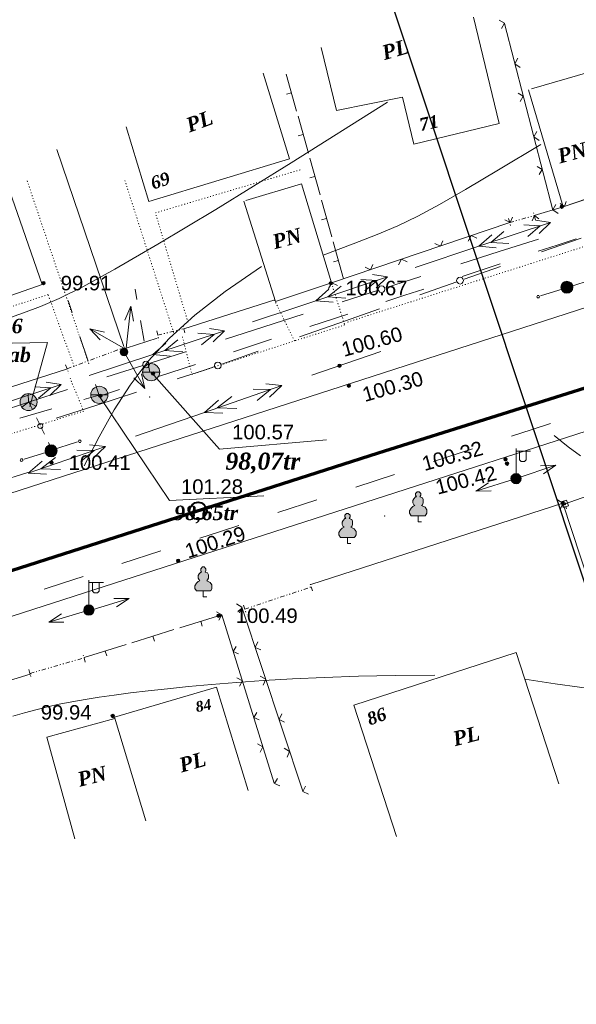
# Model space of a CAD drawing. Header units: millimetres. Extents: x 9396 to 25236, y 15106 to 31102.
# Tile 174 of 256: x 10913 to 10978, y 16672 to 16787. Entities that reach past the tile are written whole.
import ezdxf
from ezdxf.enums import TextEntityAlignment as Align

# ---------------------------------------------------------------- set-up
doc = ezdxf.new("R2010")
doc.units = ezdxf.units.MM
for name, pattern in [('DIVIDE', [1.25, 0.5, -0.25, 0, -0.25, 0, -0.25]), ('DOT', [0.25, 0, -0.25]), ('HIDDEN', [0.375, 0.25, -0.125])]:
    doc.linetypes.add(name, pattern=pattern)
for name, color, linetype, lineweight, true_color in [('1001010', 7, 'Continuous', 9, 0x000000), ('10010110', 7, 'Continuous', 20, 0xa25100), ('1060000', 7, 'Continuous', 9, 0x000000), ('1070000', 7, 'DOT', 9, 0x000000), ('2030003', 7, 'Continuous', 9, 0x000000), ('2030012', 7, 'Continuous', 9, 0x000000), ('2030023', 7, 'Continuous', 9, 0x000000), ('21100200', 7, 'HIDDEN', 0, 0x800080), ('3000105', 7, 'DIVIDE', 9, 0x000000), ('3000113', 7, 'Continuous', 9, 0x000000), ('3000130', 7, 'Continuous', 9, 0x000000), ('3000220', 7, 'Continuous', 9, 0x000000), ('3000260', 7, 'Continuous', 9, 0x000000), ('4000210', 7, 'Continuous', 9, 0x000000), ('5010210', 7, 'Continuous', 20, 0x008000), ('5010420', 7, 'Continuous', 9, 0x000000), ('6011210', 1, 'Continuous', 9, 0xff0000), ('6011300', 1, 'Continuous', 20, 0xff0000), ('9010110', 7, 'Continuous', 9, 0x000000), ('9010120', 7, 'Continuous', 20, 0x000000), ('9010200', 7, 'Continuous', 9, 0x000000)]:
    doc.layers.add(name, color=color, linetype=linetype, lineweight=lineweight, true_color=true_color)
doc.layers.add('Канализация', color=1, linetype='Continuous', lineweight=70)
doc.layers.add('Колодец канал', color=3, linetype='Continuous', lineweight=40)
doc.styles.add('10', font='timesbi.ttf', dxfattribs={"height": 0.001481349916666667})
doc.styles.add('12', font='timesbi.ttf', dxfattribs={"height": 0.001692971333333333})
doc.styles.add('13', font='timesbi.ttf', dxfattribs={"height": 0.001692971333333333})
doc.styles.add('9', font='timesbi.ttf', dxfattribs={"height": 0.001692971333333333})
doc.styles.add('F2', font='arial.ttf', dxfattribs={"height": 0.001692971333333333})

# ---------------------------------------------------------------- blocks, each defined once
blk = doc.blocks.new('SYMBOL2030012')
at = {"true_color": 0xffffff}
h = blk.add_hatch(color=7, dxfattribs=at)
edge = h.paths.add_edge_path()
edge.add_arc((0, 0), 0.225, 0, 360)
at = {"true_color": 0x000000}
h = blk.add_hatch(color=18, dxfattribs=at)
edge = h.paths.add_edge_path()
edge.add_arc((0, 0), 0.05, 0, 360)
at = {"color": 18, "linetype": 'Continuous', "lineweight": 0, "true_color": 0x000000}
for radius in [0.225, 0.05]:
    blk.add_circle((0, 0), radius, dxfattribs=at)
blk = doc.blocks.new('SYMBOL21100200')
at = {"true_color": 0x800080}
h = blk.add_hatch(color=216, dxfattribs=at)
edge = h.paths.add_edge_path()
edge.add_arc((0, 0), 0.1, 0, 360)
at = {"color": 216, "linetype": 'Continuous', "lineweight": 0, "true_color": 0x800080}
blk.add_circle((0, 0), 0.1, dxfattribs=at)
blk = doc.blocks.new('SYMBOL2030003')
at = {"true_color": 0xffffff}
h = blk.add_hatch(color=7, dxfattribs=at)
edge = h.paths.add_edge_path()
edge.add_arc((0, 0), 0.3, 0, 360)
at = {"true_color": 0x000000}
h = blk.add_hatch(color=18, dxfattribs=at)
edge = h.paths.add_edge_path()
edge.add_arc((0, 0), 0.1, 0, 360)
at = {"color": 18, "linetype": 'Continuous', "lineweight": 0, "true_color": 0x000000, "flags": 128}
for points in [[(0, 0.3), (0, 1.75)], [(0, 1.6), (0.85, 1.6)], [(0.2, 1.6), (0.2, 1.1), (0.3, 1), (0.5, 1), (0.6, 1.1), (0.6, 1.6)]]:
    blk.add_lwpolyline(points, dxfattribs=at)
at = {"color": 18, "linetype": 'Continuous', "lineweight": 0, "true_color": 0x000000}
for radius in [0.3, 0.1]:
    blk.add_circle((0, 0), radius, dxfattribs=at)
blk = doc.blocks.new('SYMBOL9010200')
at = {"true_color": 0xffffff}
h = blk.add_hatch(color=7, dxfattribs=at)
edge = h.paths.add_edge_path()
edge.add_arc((0.01, 0), 0.495, 0, 360)
at = {"color": 18, "linetype": 'Continuous', "lineweight": 0, "true_color": 0x000000, "flags": 128}
for points in [[(0.0025, 0.0025), (-0.3845, -0.3005)], [(0.0025, 0.007), (-0.007, 0.495)], [(0.005, 0), (0.44, -0.238)]]:
    blk.add_lwpolyline(points, dxfattribs=at)
at = {"color": 18, "linetype": 'Continuous', "lineweight": 0, "true_color": 0x000000}
blk.add_circle((0.01, 0), 0.495, dxfattribs=at)
blk = doc.blocks.new('SYMBOL4000210')
at = {"true_color": 0xffffff}
blk.add_hatch(color=7, dxfattribs=at).paths.add_polyline_path([(0.05, 1.75), (-0.05, 1.75), (-0.15, 1.65), (-0.15, 1.55), (-0.1, 1.45), (-0.15, 1.45), (-0.25, 1.35), (-0.3, 1.25), (-0.3, 1.1), (-0.25, 1), (-0.2, 0.95), (-0.3, 0.9), (-0.35, 0.85), (-0.4, 0.8), (-0.5, 0.65), (-0.5, 0.5), (-0.4, 0.35), (-0.3, 0.35), (-0.1, 0.35), (0, 0.35), (0.15, 0.35), (0.4, 0.35), (0.45, 0.4), (0.5, 0.5), (0.5, 0.7), (0.4, 0.85), (0.2, 0.95), (0.25, 1), (0.3, 1.1), (0.3, 1.3), (0.25, 1.4), (0.1, 1.45), (0.15, 1.55), (0.15, 1.65)])
at = {"color": 18, "linetype": 'Continuous', "lineweight": 0, "true_color": 0x000000, "flags": 128}
blk.add_lwpolyline([(0.05, 1.75), (-0.05, 1.75), (-0.15, 1.65), (-0.15, 1.55), (-0.1, 1.45), (-0.15, 1.45), (-0.25, 1.35), (-0.3, 1.25), (-0.3, 1.1), (-0.25, 1), (-0.2, 0.95), (-0.3, 0.9), (-0.35, 0.85), (-0.4, 0.8), (-0.5, 0.65), (-0.5, 0.5), (-0.4, 0.35), (-0.3, 0.35), (-0.1, 0.35), (0, 0.35), (0.15, 0.35), (0.4, 0.35), (0.45, 0.4), (0.5, 0.5), (0.5, 0.7), (0.4, 0.85), (0.2, 0.95), (0.25, 1), (0.3, 1.1), (0.3, 1.3), (0.25, 1.4), (0.1, 1.45), (0.15, 1.55), (0.15, 1.65), (0.05, 1.75)], close=True, dxfattribs=at)
blk.add_lwpolyline([(0, 0.35), (0, 0), (0.2, 0)], dxfattribs=at)
blk = doc.blocks.new('SYMBOL2030023')
at = {"true_color": 0xffffff}
h = blk.add_hatch(color=7, dxfattribs=at)
edge = h.paths.add_edge_path()
edge.add_arc((0, 0), 0.35, 0, 360)
at = {"color": 18, "linetype": 'Continuous', "lineweight": 0, "true_color": 0x000000}
blk.add_circle((0, 0), 0.35, dxfattribs=at)
blk = doc.blocks.new('SYMBOL5010420')
at = {"true_color": 0xffffff}
h = blk.add_hatch(color=7, dxfattribs=at)
edge = h.paths.add_edge_path()
edge.add_arc((0, 0), 0.5, 0, 360)
at = {"color": 18, "linetype": 'Continuous', "lineweight": 9, "true_color": 0x000000, "flags": 128}
blk.add_lwpolyline([(-0.5, 0), (0.5, 0)], dxfattribs=at)
at = {"color": 18, "linetype": 'Continuous', "lineweight": 9, "true_color": 0x000000}
blk.add_circle((0, 0), 0.5, dxfattribs=at)

msp = doc.modelspace()

# ---------------------------------------------------------------- linework, layer by layer
at = {"layer": '1001010', "color": 253}
for p, q in [((10941.13242081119, 16780.91658130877), (10944.23014070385, 16770.91326849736)), ((10983.15797298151, 16767.73745991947), (10976.13798298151, 16765.31745991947)), ((10975.60378727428, 16698.03986948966, 53.31422519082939), (10970.62273749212, 16713.34486866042, 53.31422519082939)), ((10927.44407601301, 16693.7265332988, 118.9504997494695), (10923.82523086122, 16705.78935047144, 118.9504997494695))]:
    msp.add_line(p, q, dxfattribs=at)
for points in [[(10958.71748597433, 16772.64928045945, 0), (10968.65588333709, 16775.03901179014, 0), (10965.66847809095, 16787.46301110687, 0)], [(10947.92292882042, 16783.90012071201, 0), (10949.68349237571, 16776.57830174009, 0), (10957.40310605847, 16778.1155141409, 0), (10958.71748597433, 16772.64928045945, 0)], [(10972.42354199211, 16779.08881252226, 0), (10979.28276080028, 16781.08087576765, 0), (10983.15792698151, 16767.73745991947, 0), (10976.13779898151, 16765.31745991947, 0), (10972.06512469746, 16778.9847205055, 0)], [(10944.23014070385, 16770.91326849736, 0), (10927.79325329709, 16765.96493702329, 0), (10925.17153926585, 16774.67349233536, 0)], [(10901.08167165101, 16751.2580097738, 69.50901396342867), (10915.37013989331, 16756.26575679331, 199.56), (10909.8794568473, 16771.93217325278, 199.56)], [(10939.11224063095, 16766.07643722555, 0), (10945.61596223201, 16767.9982312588, 0), (10949.11778898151, 16756.45745991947, 0), (10942.57799298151, 16754.27745991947, 0), (10938.88760797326, 16766.01006019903, 0)], [(10970.62273749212, 16713.34486866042, 53.31422519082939), (10951.69436209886, 16707.18458213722, 53.31422519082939), (10956.67541188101, 16691.87958296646, 53.31422519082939)], [(10923.82523086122, 16705.78935047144, 118.9504997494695), (10935.69949255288, 16709.29143323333, 142.9647733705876), (10939.39723121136, 16697.2522841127, 142.9647733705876)], [(10923.83233127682, 16705.636691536, 0), (10915.92243502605, 16703.4586041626, 0), (10919.19020407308, 16691.59144288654, 0)]]:
    msp.add_polyline3d(points, dxfattribs=at)
at = {"layer": '10010110'}
for points in [[(10911.13554699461, 16752.23053323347, 106.2716216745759), (10913.1977495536, 16752.97634575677, 112.5633827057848), (10915.16883550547, 16753.71913505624, 117.5037795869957), (10917.35188303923, 16754.65389906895, 119.8609895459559), (10920.11740503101, 16756.01695312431, 118.2107746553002), (10923.83591435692, 16758.04461255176, 111.1288969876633), (10928.87792389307, 16760.97319268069, 97.19111861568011), (10935.6139465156, 16765.03900884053, 74.97320161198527), (10944.4144951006, 16770.47837636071, 43.05090804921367), (10955.65008252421, 16777.52761057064, 3.789561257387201e-14)], [(10973.52469670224, 16772.60824730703, 72.12363432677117), (10968.57696012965, 16769.63297664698, 49.59648006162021), (10964.73120971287, 16767.3490990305, 32.73093771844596), (10961.6899586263, 16765.60514309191, 20.78750387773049), (10959.15572004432, 16764.24963746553, 13.02667511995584), (10956.83100714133, 16763.13111078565, 8.708948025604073), (10954.41833309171, 16762.09809168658, 7.094819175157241), (10951.62021106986, 16760.99910880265, 7.444785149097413), (10948.13915425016, 16759.68269076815, 9.019342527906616)], [(10940.95514367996, 16758.35906785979, 65.15663810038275), (10936.70537096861, 16755.46105882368, 84.71105211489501), (10933.16527418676, 16752.70021404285, 95.74898050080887), (10930.21756795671, 16750.00695744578, 100.0947721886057), (10927.74496690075, 16747.31171296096, 99.5727761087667), (10925.63018564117, 16744.54490451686, 96.00734119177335), (10923.75593880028, 16741.63695604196, 91.2228163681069), (10922.00494100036, 16738.51829146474, 87.04355056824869), (10920.25990686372, 16735.11933471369, 85.29389272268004)], [(10975.08470896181, 16738.65835769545, 149.113115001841), (10976.68468032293, 16737.33087865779, 130.45951963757), (10978.15700277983, 16736.2915339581, 113.2965122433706)], [(10961.14148123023, 16710.69216994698, 62.80020217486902), (10956.53515876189, 16710.66174422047, 66.83614019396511), (10952.24855490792, 16710.57598895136, 72.65113686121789), (10948.26742313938, 16710.44318700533, 79.70296091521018), (10944.57751692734, 16710.27162124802, 87.44938109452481), (10941.16458974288, 16710.06957454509, 95.34816613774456), (10938.01439505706, 16709.84532976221, 102.8570847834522), (10935.11268634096, 16709.60716976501, 109.4339057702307), (10932.44521706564, 16709.36337741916, 114.5363978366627), (10929.9968571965, 16709.12046857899, 117.7721466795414), (10927.74894267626, 16708.87789105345, 119.348005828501), (10925.68192594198, 16708.63332564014, 119.6206457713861), (10923.7762594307, 16708.3844531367, 118.9467369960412), (10922.01239557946, 16708.12895434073, 117.6829499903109), (10920.37078682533, 16707.86451004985, 116.1859552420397), (10918.83188560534, 16707.58880106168, 114.8124232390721), (10917.37614435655, 16707.29950817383, 113.9190244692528), (10915.98368420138, 16706.99387043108, 113.7698348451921), (10914.63330100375, 16706.66735986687, 114.2585519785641), (10913.30345931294, 16706.31500676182, 115.1862789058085), (10911.97262367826, 16705.93184139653, 116.3541186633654)], [(10995.23773205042, 16706.79060890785, 48.28780946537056), (10990.96140999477, 16707.40959808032, 77.69304741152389), (10987.61714225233, 16707.89397158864, 98.85394276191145), (10984.92834737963, 16708.28404789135, 111.9205061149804), (10982.61844393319, 16708.62014544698, 117.0427480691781), (10980.41085046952, 16708.94258271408, 114.3706792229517), (10978.02898554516, 16709.29167815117, 104.0543101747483), (10975.19626771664, 16709.7077502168, 86.24365152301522), (10971.63611554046, 16710.23111736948, 61.08871386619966)]]:
    msp.add_polyline3d(points, dxfattribs=at)
at = {"layer": '1060000', "color": 253}
msp.add_line((10833.56135450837, 16706.70881289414, 3.294411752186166), (11039.5903078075, 16773.21974606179, 198.6169791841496), dxfattribs=at)
for points in [[(10858.53399098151, 16690.46625991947, 0), (10857.58038898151, 16694.34625991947, 0), (10858.07357698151, 16698.33585991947, 0), (10862.52622098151, 16701.69077991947, 0), (10894.36252098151, 16711.92869991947, 0), (11041.03900924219, 16759.23309111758, 0)], [(10913.94648024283, 16742.05400142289, 67.59407614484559), (10916.0051327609, 16749.52396311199, 2.491129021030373), (10905.68698398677, 16749.32191973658, 2.491129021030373)], [(10928.0849299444, 16746.0456767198, 0), (10936.03801197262, 16737.08320147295, 0), (10948.53916761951, 16738.17226955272, 0)], [(10922.04654783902, 16743.22574591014, 40.82605493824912), (10930.22936273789, 16731.05951098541, 0), (10941.21773428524, 16731.61238961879, 0)]]:
    msp.add_polyline3d(points, dxfattribs=at)
at = {"layer": '1070000', "color": 253}
for p, q in [((10950.987292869, 16751.89751827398, 37.86450025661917), (11032.73183998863, 16777.98226302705, 37.86450025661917)), ((10920.81381158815, 16747.02608581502, 102.3691252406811), (10913.61821280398, 16768.38906154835, 154.849173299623)), ((10930.70523814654, 16750.65608961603, 89.79435540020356), (10924.95126145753, 16768.61097804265, 21.72962427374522))]:
    msp.add_line(p, q, dxfattribs=at)
for points in [[(10932.3744179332, 16751.87076427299, 109.98418103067), (10928.57993679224, 16764.62949581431, 9.024807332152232), (10945.61975040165, 16769.69718229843, 0)], [(10919.10403814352, 16746.71409711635, 133.3469849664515), (10916.0690598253, 16755.0974527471, 182.9638882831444), (10900.26143033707, 16749.89110279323, 52.31230057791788), (10897.05730203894, 16758.27114623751, 62.99148947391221)], [(10949.21607874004, 16756.08422780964, 75.72900051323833), (10950.65537005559, 16751.55330738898, 75.72900051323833), (10944.78623426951, 16749.68891883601, 75.72900051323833), (10942.47877670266, 16754.43260104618, 75.72900051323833)], [(10931.72970374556, 16750.16958296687, 37.86450025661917), (10932.8275065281, 16745.80083142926, 37.86450025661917), (10945.04962963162, 16749.77258895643, 37.86450025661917)], [(10918.62209678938, 16745.35381450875, 3.012076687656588), (10920.21778379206, 16741.50137929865, 158.2607314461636), (10878.68020365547, 16728.49130747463, 158.2607314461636), (10876.7403127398, 16732.83463440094, 158.2607314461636)]]:
    msp.add_polyline3d(points, dxfattribs=at)
at = {"layer": '3000105', "color": 253}
for p, q in [((10969.88920048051, 16763.49654687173), (10972.75040155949, 16764.31242369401)), ((10972.88751208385, 16763.83159035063), (10972.58586893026, 16764.88942370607)), ((10969.75208995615, 16763.97738021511), (10970.05373310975, 16762.91954685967)), ((10931.99908257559, 16750.615324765, 118.4404865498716), (10931.73999736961, 16751.6843780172, 118.4404865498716)), ((10928.73160522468, 16750.85239897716, 118.4404865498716), (10928.99069043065, 16749.78334572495, 118.4404865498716)), ((10928.84937122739, 16750.3664656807, 118.4404865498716), (10931.88131657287, 16751.10125806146, 118.4404865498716)), ((10925.13323536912, 16748.46918019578, 177.8944219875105), (10924.74767571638, 16749.4993955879, 177.8944219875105)), ((10918.27798098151, 16746.43745991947, 151.948843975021), (10924.95798098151, 16748.93745991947, 203.84)), ((10918.1027265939, 16746.90573964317, 177.8944219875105), (10918.48828624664, 16745.87552425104, 177.8944219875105)), ((10939.01376828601, 16718.39848894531, 87.04487100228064), (10946.74843305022, 16720.99835173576, 87.04487100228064)), ((10946.90773989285, 16720.52440940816, 87.04487100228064), (10946.55726483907, 16721.56708252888, 87.04487100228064)), ((10938.85446144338, 16718.87243127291, 87.04487100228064), (10939.20493649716, 16717.82975815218, 87.04487100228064)), ((10913.94274706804, 16710.90005303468, 118.9212617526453), (10920.25398558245, 16712.71219258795, 118.9212617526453)), ((10920.39197459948, 16712.23161061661, 118.9212617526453), (10920.08839876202, 16713.28889095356, 118.9212617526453)), ((10913.804758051, 16711.38063500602, 118.9212617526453), (10914.10833388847, 16710.32335466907, 118.9212617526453))]:
    msp.add_line(p, q, dxfattribs=at)
at = {"layer": '3000105'}
msp.add_point((10955.28894947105, 16729.25323841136, 53.31899891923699), dxfattribs=at)
at = {"layer": '3000113', "color": 253}
for p, q in [((10917.10340234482, 16772.00327584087, 92.06615073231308), (10924.89826099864, 16749.02267987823, 92.06615073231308)), ((10931.88131657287, 16751.10125806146, 126.7341210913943), (10942.50552757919, 16754.49333816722, 126.7341210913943)), ((10925.15517454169, 16748.85885490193, 59.97038296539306), (10928.77117338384, 16750.02722307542, 176.9105901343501)), ((10976.09132730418, 16730.77556072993, 144.0201488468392), (10946.70671460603, 16721.28758539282, 144.0201488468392))]:
    msp.add_line(p, q, dxfattribs=at)
msp.add_polyline3d([(10892.16805108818, 16766.28048130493, 176.9105901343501), (10900.77191324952, 16740.78289134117, 176.9105901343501), (10918.33338098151, 16746.43065991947, 176.9105901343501)], dxfattribs=at)
at = {"layer": '3000130', "color": 253}
for p, q in [((10987.10528523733, 16734.4527706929, 2.662678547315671), (10976.34664656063, 16730.69613238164, 2.662678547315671)), ((10976.51088953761, 16730.11672905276, 2.662678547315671), (10976.43088953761, 16730.35672905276, 2.662678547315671))]:
    msp.add_line(p, q, dxfattribs=at)
for points in [[(10976.51088953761, 16731.12672905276, 2.662678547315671), (10975.89088953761, 16730.90672905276, 2.662678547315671), (10976.12088953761, 16730.24672905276, 2.662678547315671), (10976.75088953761, 16730.46672905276, 2.662678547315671), (10976.51088953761, 16731.12672905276, 2.662678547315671)], [(10976.32088953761, 16730.58672905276, 2.662678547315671), (10976.36088953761, 16730.59672905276, 2.662678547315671), (10976.40088953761, 16730.63672905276, 2.662678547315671), (10976.41088953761, 16730.68672905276, 2.662678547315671), (10976.40088953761, 16730.73672905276, 2.662678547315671), (10976.36088953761, 16730.76672905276, 2.662678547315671), (10976.32088953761, 16730.78672905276, 2.662678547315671), (10976.27088953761, 16730.76672905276, 2.662678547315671), (10976.23088953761, 16730.73672905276, 2.662678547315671), (10976.22088953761, 16730.68672905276, 2.662678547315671), (10976.23088953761, 16730.63672905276, 2.662678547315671), (10976.27088953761, 16730.59672905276, 2.662678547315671), (10976.32088953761, 16730.58672905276, 2.662678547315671)]]:
    msp.add_polyline3d(points, close=True, dxfattribs=at)
at = {"layer": '3000220', "color": 253}
for p, q in [((10945.04088953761, 16776.49672905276, 2.092278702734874), (10943.84088953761, 16780.79672905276, 2.092278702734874)), ((10944.44088953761, 16778.64672905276, 2.092278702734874), (10943.86088953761, 16778.48672905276, 2.092278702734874)), ((10946.41088953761, 16771.60672905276, 2.092278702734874), (10945.21088953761, 16775.90672905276, 2.092278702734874)), ((10945.81088953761, 16773.75672905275, 2.092278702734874), (10945.23088953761, 16773.59672905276, 2.092278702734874)), ((10947.78088953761, 16766.71672905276, 2.092278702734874), (10946.57088953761, 16771.01672905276, 2.092278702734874)), ((10947.17088953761, 16768.86672905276, 2.092278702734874), (10946.60088953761, 16768.70672905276, 2.092278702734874)), ((10949.14088953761, 16761.81672905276, 2.092278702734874), (10947.94088953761, 16766.12672905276, 2.092278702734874)), ((10948.54088953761, 16763.97672905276, 2.092278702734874), (10947.96088953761, 16763.80672905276, 2.092278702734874)), ((10950.51088953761, 16756.92672905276, 2.092278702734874), (10949.31088953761, 16761.23672905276, 2.092278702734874)), ((10949.91088953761, 16759.07672905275, 2.092278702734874), (10949.33088953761, 16758.91672905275, 2.092278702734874)), ((10936.32088953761, 16717.75672905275, 157.9724965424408), (10931.41088953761, 16716.22672905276, 157.9724965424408)), ((10933.87088953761, 16716.98672905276, 157.9724965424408), (10934.04088953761, 16716.41672905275, 157.9724965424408)), ((10930.74088953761, 16716.01672905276, 157.9724965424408), (10925.84088953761, 16714.48672905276, 157.9724965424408)), ((10928.29088953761, 16715.25672905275, 157.9724965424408), (10928.47088953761, 16714.67672905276, 157.9724965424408)), ((10925.17088953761, 16714.27672905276, 157.9724965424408), (10920.27088953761, 16712.75672905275, 157.9724965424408)), ((10922.72088953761, 16713.51672905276, 157.9724965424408), (10922.90088953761, 16712.94672905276, 157.9724965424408)), ((10914.09088953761, 16710.84672905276, 188.2512670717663), (10910.39088953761, 16709.71672905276, 188.2512670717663))]:
    msp.add_line(p, q, dxfattribs=at)
at = {"layer": '3000260', "color": 253}
for p, q in [((10974.9124755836, 16764.95390812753, 20.45523809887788), (10969.28162168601, 16786.70230738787)), ((10972.75040155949, 16764.31242369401), (10976.13779898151, 16765.31745991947)), ((10949.11778898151, 16756.45745991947), (10969.88920048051, 16763.49654687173)), ((10976.09132730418, 16730.77556072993, 144.0201488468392), (10983.27502958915, 16708.79613165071, 144.0201488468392)), ((10938.67068546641, 16718.64505445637, 34.38620717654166), (10945.76024704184, 16697.17034905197, 34.38620717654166)), ((10936.31852861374, 16717.75471756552, 57.3566523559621), (10942.44269099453, 16698.11852095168, 57.3566523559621))]:
    msp.add_line(p, q, dxfattribs=at)
for points in [[(10968.91088953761, 16786.14672905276, 10.22761904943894), (10969.27088953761, 16786.75672905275, 10.22761904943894), (10968.66088953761, 16787.10672905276, 10.22761904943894)], [(10971.12088953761, 16781.59672905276, 10.22761904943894), (10970.49088953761, 16782.01672905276, 10.22761904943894), (10970.84088953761, 16782.66672905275, 10.22761904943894)], [(10971.12088953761, 16777.61672905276, 10.22761904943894), (10971.47088953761, 16778.23672905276, 10.22761904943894), (10970.87088953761, 16778.57672905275, 10.22761904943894)], [(10973.33088953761, 16773.07672905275, 10.22761904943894), (10972.70088953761, 16773.48672905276, 10.22761904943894), (10973.05088953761, 16774.13672905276, 10.22761904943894)], [(10973.32088953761, 16769.08672905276, 10.22761904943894), (10973.68088953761, 16769.70672905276, 10.22761904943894), (10973.08088953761, 16770.04672905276, 10.22761904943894)], [(10975.53088953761, 16764.54672905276, 10.22761904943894), (10974.91088953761, 16764.96672905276, 10.22761904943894), (10975.26088953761, 16765.61672905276, 10.22761904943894)], [(10975.76088953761, 16765.72672905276, 0), (10976.26088953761, 16765.35672905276, 0), (10976.46088953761, 16765.93672905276, 0)], [(10972.50088953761, 16763.71672905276, 0), (10972.76088953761, 16764.31672905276, 0), (10973.29088953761, 16763.94672905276, 0)], [(10969.32088953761, 16763.82672905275, 0), (10969.94088953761, 16763.51672905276, 0), (10970.23088953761, 16764.13672905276, 0)], [(10961.17088953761, 16761.06672905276, 0), (10961.80088953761, 16760.75672905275, 0), (10962.09088953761, 16761.37672905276, 0)], [(10965.06088953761, 16761.32672905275, 0), (10965.41088953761, 16761.97672905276, 0), (10966.07088953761, 16761.67672905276, 0)], [(10953.03088953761, 16758.30672905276, 0), (10953.66088953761, 16757.99672905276, 0), (10953.94088953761, 16758.61672905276, 0)], [(10956.91088953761, 16758.56672905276, 0), (10957.27088953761, 16759.21672905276, 0), (10957.93088953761, 16758.91672905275, 0)], [(10948.77088953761, 16755.80672905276, 0), (10949.13088953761, 16756.45672905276, 0), (10949.79088953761, 16756.15672905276, 0)], [(10975.44088953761, 16731.15672905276, 144.0201488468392), (10976.09088953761, 16730.76672905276, 144.0201488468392), (10975.79088953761, 16730.08672905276, 144.0201488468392)], [(10938.02088953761, 16719.01672905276, 34.38620717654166), (10938.67088953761, 16718.63672905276, 34.38620717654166), (10938.37088953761, 16717.96672905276, 34.38620717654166)], [(10935.69088953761, 16718.08672905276, 57.3566523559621), (10936.32088953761, 16717.74672905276, 57.3566523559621), (10935.99088953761, 16717.12672905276, 57.3566523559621)], [(10938.00088953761, 16714.05672905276, 57.3566523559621), (10937.66088953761, 16713.46672905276, 57.3566523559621), (10938.27088953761, 16713.18672905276, 57.3566523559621)], [(10940.53088953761, 16714.59672905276, 34.38620717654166), (10940.22088953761, 16713.94672905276, 34.38620717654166), (10940.85088953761, 16713.64672905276, 34.38620717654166)], [(10938.09088953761, 16710.38672905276, 57.3566523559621), (10938.72088953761, 16710.04672905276, 57.3566523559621), (10938.39088953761, 16709.42672905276, 57.3566523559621)], [(10940.80088953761, 16710.59672905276, 34.38620717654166), (10941.45088953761, 16710.21672905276, 34.38620717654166), (10941.15088953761, 16709.54672905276, 34.38620717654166)], [(10940.40088953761, 16706.35672905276, 57.3566523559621), (10940.06088953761, 16705.75672905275, 57.3566523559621), (10940.67088953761, 16705.48672905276, 57.3566523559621)], [(10943.31088953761, 16706.17672905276, 34.38620717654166), (10943.00088953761, 16705.53672905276, 34.38620717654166), (10943.63088953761, 16705.22672905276, 34.38620717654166)], [(10940.49088953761, 16702.68672905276, 57.3566523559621), (10941.12088953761, 16702.34672905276, 57.3566523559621), (10940.79088953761, 16701.72672905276, 57.3566523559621)], [(10943.58088953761, 16702.17672905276, 34.38620717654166), (10944.23088953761, 16701.79672905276, 34.38620717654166), (10943.93088953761, 16701.12672905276, 34.38620717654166)], [(10942.80088953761, 16698.65672905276, 57.3566523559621), (10942.46088953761, 16698.05672905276, 57.3566523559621), (10943.07088953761, 16697.78672905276, 57.3566523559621)], [(10946.09088953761, 16697.75672905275, 34.38620717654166), (10945.78088953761, 16697.11672905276, 34.38620717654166), (10946.41088953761, 16696.80672905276, 34.38620717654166)]]:
    msp.add_polyline3d(points, dxfattribs=at)
at = {"layer": '5010210'}
for p, q in [((10973.20088953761, 16760.14672905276, 169.8597482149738), (10975.42088953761, 16760.87672905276, 169.8597482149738)), ((10975.42088953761, 16760.87672905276, 169.8597482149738), (10977.64088953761, 16761.60672905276, 169.8597482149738)), ((10968.76088953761, 16758.67672905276, 169.8597482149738), (10964.33088953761, 16757.21672905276, 169.8597482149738)), ((10926.21088953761, 16755.71672905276, 101.28), (10926.42088953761, 16754.50672905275, 101.28)), ((10957.67088953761, 16755.01672905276, 169.8597482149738), (10959.89088953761, 16755.74672905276, 169.8597482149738)), ((10918.42088953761, 16754.41672905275, 130.9389818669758), (10918.87088953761, 16753.01672905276, 130.9389818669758)), ((10955.45088953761, 16754.28672905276, 169.8597482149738), (10957.67088953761, 16755.01672905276, 169.8597482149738)), ((10927.28088953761, 16749.66672905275, 101.28), (10926.85088953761, 16752.08672905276, 101.28)), ((10951.01088953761, 16752.81672905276, 169.8597482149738), (10946.57088953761, 16751.35672905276, 169.8597482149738)), ((10920.68088953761, 16747.42672905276, 130.9389818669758), (10919.78088953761, 16750.21672905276, 130.9389818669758)), ((10939.91088953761, 16749.15672905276, 169.8597482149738), (10942.13088953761, 16749.88672905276, 169.8597482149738)), ((10937.69088953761, 16748.42672905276, 169.8597482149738), (10939.91088953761, 16749.15672905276, 169.8597482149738)), ((10927.70088953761, 16747.25672905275, 101.28), (10927.91088953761, 16746.04672905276, 101.28)), ((10933.25088953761, 16746.95672905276, 169.8597482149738), (10928.82088953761, 16745.49672905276, 169.8597482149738)), ((10921.59088953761, 16744.62672905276, 130.9389818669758), (10922.05088953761, 16743.22672905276, 130.9389818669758)), ((10922.16088953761, 16743.29672905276, 169.8597482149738), (10924.38088953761, 16744.02672905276, 169.8597482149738)), ((10920.25088953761, 16742.85672905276, 169.8597482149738), (10922.13088953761, 16743.39672905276, 169.8597482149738)), ((10916.51088953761, 16741.76672905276, 169.8597482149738), (10912.77088953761, 16740.67672905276, 169.8597482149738)), ((10970.10088953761, 16738.58672905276, 154.9016070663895), (10972.37088953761, 16739.32672905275, 154.9016070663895)), ((10972.37088953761, 16739.32672905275, 154.9016070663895), (10974.64088953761, 16740.07672905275, 154.9016070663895)), ((10965.56088953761, 16737.09672905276, 154.9016070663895), (10961.02088953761, 16735.61672905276, 154.9016070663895)), ((10951.93088953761, 16732.63672905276, 154.9016070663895), (10954.20088953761, 16733.38672905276, 154.9016070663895)), ((10954.20088953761, 16733.38672905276, 154.9016070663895), (10956.47088953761, 16734.12672905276, 154.9016070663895)), ((10947.39088953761, 16731.15672905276, 154.9016070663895), (10942.85088953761, 16729.66672905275, 154.9016070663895)), ((10936.04088953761, 16727.43672905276, 154.9016070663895), (10938.31088953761, 16728.17672905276, 154.9016070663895)), ((10933.77088953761, 16726.68672905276, 154.9016070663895), (10936.04088953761, 16727.43672905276, 154.9016070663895)), ((10929.22088953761, 16725.20672905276, 154.9016070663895), (10924.68088953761, 16723.71672905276, 154.9016070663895)), ((10917.87088953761, 16721.48672905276, 154.9016070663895), (10920.14088953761, 16722.22672905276, 154.9016070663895)), ((10915.60088953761, 16720.74672905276, 154.9016070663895), (10917.87088953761, 16721.48672905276, 154.9016070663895))]:
    msp.add_line(p, q, dxfattribs=at)
at = {"layer": '6011210'}
for p, q in [((10925.15517454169, 16748.85885490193), (10925.72147866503, 16753.72602036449)), ((10925.1792664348, 16748.6899818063, 61.84333310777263), (10920.91350852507, 16751.10106236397, 61.84333310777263)), ((10924.91797098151, 16748.39745991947), (10927.34625061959, 16744.1414690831)), ((10970.62272791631, 16733.62345274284), (10975.26557197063, 16735.1899772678)), ((10970.62272791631, 16733.62345274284), (10965.94180724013, 16732.17466648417)), ((10920.82695687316, 16718.2112221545), (10925.50787754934, 16719.66000841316)), ((10920.82536258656, 16718.29561878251, 100.74), (10916.13903840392, 16716.86440752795, 100.74))]:
    msp.add_line(p, q, dxfattribs=at)
for points in [[(10925.02835626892, 16752.09519807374, 0), (10925.72147866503, 16753.72602036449, 0), (10925.72147866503, 16753.72602036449, 0), (10926.02165534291, 16751.97962580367, 0)], [(10922.14743672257, 16749.82928360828, 61.84333310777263), (10920.91350852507, 16751.10106236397, 61.84333310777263), (10920.91350852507, 16751.10106236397, 61.84333310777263), (10922.63949397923, 16750.69984644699, 61.84333310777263)], [(10926.93807103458, 16745.86582096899, 0), (10927.34625061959, 16744.1414690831, 0), (10927.34625061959, 16744.1414690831, 0), (10926.06950147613, 16745.37025369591, 0)], [(10973.49493989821, 16735.12024876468, 0), (10975.26557197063, 16735.1899772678, 0), (10975.26557197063, 16735.1899772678, 0), (10973.81463878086, 16734.17272956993, 0)], [(10967.7136354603, 16732.19966164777, 0), (10965.94180724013, 16732.17466648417, 0), (10965.94180724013, 16732.17466648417, 0), (10967.41796479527, 16733.15495158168, 0)], [(10923.73604932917, 16719.63501324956, 0), (10925.50787754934, 16719.66000841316, 0), (10925.50787754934, 16719.66000841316, 0), (10924.03171999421, 16718.67972331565, 0)], [(10917.91094794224, 16716.88275386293, 100.74), (10916.13903840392, 16716.86440752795, 100.74), (10916.13903840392, 16716.86440752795, 100.74), (10917.61886401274, 16717.83914655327, 100.74)]]:
    msp.add_polyline3d(points, dxfattribs=at)
msp.add_point((10927.90576745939, 16743.16081656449), dxfattribs=at)
at = {"layer": '6011300'}
for p, q in [((10966.29088953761, 16760.72672905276, 114.4814891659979), (10974.63088953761, 16763.51672905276, 114.4814891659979)), ((10966.29088953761, 16760.72672905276, 114.4814891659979), (10967.80088953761, 16762.07672905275, 114.4814891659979)), ((10958.88088953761, 16758.24672905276, 114.4814891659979), (10966.29088953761, 16760.72672905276, 114.4814891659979)), ((10966.29088953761, 16760.72672905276, 114.4814891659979), (10968.31088953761, 16760.55672905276, 114.4814891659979)), ((10947.30088953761, 16754.37672905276, 114.4814891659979), (10955.64088953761, 16757.16672905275, 114.4814891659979)), ((10947.30088953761, 16754.37672905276, 114.4814891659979), (10948.80088953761, 16755.71672905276, 114.4814891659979)), ((10947.30088953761, 16754.37672905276, 114.4814891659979), (10949.31088953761, 16754.20672905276, 114.4814891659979)), ((10928.27088953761, 16748.10672905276, 114.4814891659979), (10936.63088953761, 16750.85672905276, 114.4814891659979)), ((10928.27088953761, 16748.10672905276, 114.4814891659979), (10929.79088953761, 16749.44672905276, 114.4814891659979)), ((10946.83088953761, 16745.68672905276, 157.5899171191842), (10954.85088953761, 16748.45672905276, 157.5899171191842)), ((10920.85088953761, 16745.67672905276, 114.4814891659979), (10928.27088953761, 16748.10672905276, 114.4814891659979)), ((10928.27088953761, 16748.10672905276, 114.4814891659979), (10930.29088953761, 16747.92672905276, 114.4814891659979)), ((10909.24088953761, 16741.85672905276, 114.4814891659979), (10917.60088953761, 16744.60672905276, 114.4814891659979)), ((10934.29088953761, 16741.35672905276, 157.5899171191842), (10943.31088953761, 16744.47672905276, 157.5899171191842)), ((10934.29088953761, 16741.35672905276, 157.5899171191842), (10935.93088953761, 16742.76672905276, 157.5899171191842)), ((10926.26088953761, 16738.57672905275, 157.5899171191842), (10934.29088953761, 16741.35672905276, 157.5899171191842)), ((10934.29088953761, 16741.35672905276, 157.5899171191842), (10936.45088953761, 16741.25672905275, 157.5899171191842)), ((10913.73088953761, 16734.24672905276, 157.5899171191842), (10922.75088953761, 16737.36672905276, 157.5899171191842)), ((10913.73088953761, 16734.24672905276, 157.5899171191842), (10915.37088953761, 16735.65672905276, 157.5899171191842)), ((10905.59088953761, 16731.80672905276, 157.5899171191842), (10913.70088953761, 16734.33672905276, 157.5899171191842)), ((10913.73088953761, 16734.24672905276, 157.5899171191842), (10915.89088953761, 16734.14672905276, 157.5899171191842))]:
    msp.add_line(p, q, dxfattribs=at)
for points in [[(10971.54088953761, 16763.21672905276, 114.4814891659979), (10973.43088953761, 16763.10672905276, 114.4814891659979), (10971.98088953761, 16761.88672905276, 114.4814891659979)], [(10972.90088953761, 16763.77672905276, 114.4814891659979), (10974.63088953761, 16763.51672905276, 114.4814891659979), (10973.31088953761, 16762.22672905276, 114.4814891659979)], [(10967.68088953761, 16761.18672905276, 114.4814891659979), (10969.22088953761, 16762.44672905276, 114.4814891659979), (10967.68088953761, 16761.18672905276, 114.4814891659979), (10969.79088953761, 16761.04672905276, 114.4814891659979)], [(10953.90088953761, 16757.42672905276, 114.4814891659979), (10955.64088953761, 16757.16672905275, 114.4814891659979), (10954.32088953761, 16755.87672905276, 114.4814891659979)], [(10952.54088953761, 16756.86672905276, 114.4814891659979), (10954.43088953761, 16756.75672905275, 114.4814891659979), (10952.99088953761, 16755.53672905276, 114.4814891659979)], [(10948.69088953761, 16754.83672905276, 114.4814891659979), (10950.23088953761, 16756.08672905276, 114.4814891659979), (10948.69088953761, 16754.83672905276, 114.4814891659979), (10950.79088953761, 16754.69672905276, 114.4814891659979)], [(10939.88088953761, 16751.91672905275, 114.4814891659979), (10944.72088953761, 16753.51672905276, 114.4814891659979), (10947.30088953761, 16754.37672905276, 114.4814891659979)], [(10933.53088953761, 16750.57672905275, 114.4814891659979), (10935.42088953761, 16750.45672905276, 114.4814891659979), (10933.97088953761, 16749.24672905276, 114.4814891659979)], [(10934.89088953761, 16751.12672905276, 114.4814891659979), (10936.63088953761, 16750.85672905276, 114.4814891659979), (10935.30088953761, 16749.57672905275, 114.4814891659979)], [(10929.67088953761, 16748.56672905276, 114.4814891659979), (10931.21088953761, 16749.81672905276, 114.4814891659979), (10929.67088953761, 16748.56672905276, 114.4814891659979), (10931.77088953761, 16748.41672905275, 114.4814891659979)], [(10915.86088953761, 16744.87672905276, 114.4814891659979), (10917.60088953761, 16744.60672905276, 114.4814891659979), (10916.27088953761, 16743.32672905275, 114.4814891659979)], [(10914.50088953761, 16744.32672905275, 114.4814891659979), (10916.39088953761, 16744.20672905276, 114.4814891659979), (10914.94088953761, 16742.99672905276, 114.4814891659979)], [(10939.98088953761, 16744.05672905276, 157.5899171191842), (10942.01088953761, 16744.02672905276, 157.5899171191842), (10940.43088953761, 16742.73672905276, 157.5899171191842)], [(10941.45088953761, 16744.67672905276, 157.5899171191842), (10943.31088953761, 16744.47672905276, 157.5899171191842), (10941.87088953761, 16743.12672905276, 157.5899171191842)], [(10935.79088953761, 16741.87672905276, 157.5899171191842), (10937.47088953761, 16743.19672905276, 157.5899171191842), (10935.79088953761, 16741.87672905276, 157.5899171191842), (10938.06088953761, 16741.80672905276, 157.5899171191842)], [(10919.42088953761, 16736.95672905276, 157.5899171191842), (10921.45088953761, 16736.91672905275, 157.5899171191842), (10919.87088953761, 16735.62672905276, 157.5899171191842)], [(10920.89088953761, 16737.56672905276, 157.5899171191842), (10922.75088953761, 16737.36672905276, 157.5899171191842), (10921.31088953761, 16736.01672905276, 157.5899171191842)], [(10915.23088953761, 16734.76672905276, 157.5899171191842), (10916.91088953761, 16736.08672905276, 157.5899171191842), (10915.23088953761, 16734.76672905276, 157.5899171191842), (10917.50088953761, 16734.70672905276, 157.5899171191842)]]:
    msp.add_polyline3d(points, dxfattribs=at)
at = {"layer": '9010110', "color": 253}
for p, q in [((10976.63438098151, 16755.93145991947, 201.4325646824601), (10979.77946925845, 16756.93066947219, 201.4325646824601)), ((10976.63438098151, 16755.93145991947, 202.3208736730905), (10973.48726240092, 16754.93866354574, 202.3208736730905)), ((10916.32918098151, 16736.90745991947, 202.3208736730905), (10919.4762995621, 16737.9002562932, 202.3208736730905)), ((10916.41342573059, 16736.86778109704, 142.9536469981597), (10913.26442816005, 16735.88096079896, 142.9536469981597))]:
    msp.add_line(p, q, dxfattribs=at)
for points in [[(10973.35116071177, 16754.84840932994, 202.3208736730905), (10973.33106452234, 16754.92340932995, 202.3208736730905), (10973.27616071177, 16754.97831314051, 202.3208736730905), (10973.20116071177, 16754.99840932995, 202.3208736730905), (10973.12616071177, 16754.97831314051, 202.3208736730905), (10973.0712569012, 16754.92340932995, 202.3208736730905), (10973.05116071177, 16754.84840932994, 202.3208736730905), (10973.0712569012, 16754.77340932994, 202.3208736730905), (10973.12616071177, 16754.71850551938, 202.3208736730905), (10973.20116071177, 16754.69840932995, 202.3208736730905), (10973.27616071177, 16754.71850551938, 202.3208736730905), (10973.33106452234, 16754.77340932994, 202.3208736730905), (10973.35116071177, 16754.84840932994, 202.3208736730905)], [(10919.91240125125, 16737.990510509, 202.3208736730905), (10919.89230506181, 16738.065510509, 202.3208736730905), (10919.83740125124, 16738.12041431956, 202.3208736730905), (10919.76240125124, 16738.140510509, 202.3208736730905), (10919.68740125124, 16738.12041431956, 202.3208736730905), (10919.63249744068, 16738.065510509, 202.3208736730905), (10919.61240125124, 16737.990510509, 202.3208736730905), (10919.63249744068, 16737.915510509, 202.3208736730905), (10919.68740125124, 16737.86060669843, 202.3208736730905), (10919.76240125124, 16737.840510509, 202.3208736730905), (10919.83740125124, 16737.86060669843, 202.3208736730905), (10919.89230506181, 16737.915510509, 202.3208736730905), (10919.91240125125, 16737.990510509, 202.3208736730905)], [(10913.12815565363, 16735.79124986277, 142.9536469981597), (10913.1080594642, 16735.86624986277, 142.9536469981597), (10913.05315565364, 16735.92115367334, 142.9536469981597), (10912.97815565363, 16735.94124986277, 142.9536469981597), (10912.90315565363, 16735.92115367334, 142.9536469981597), (10912.84825184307, 16735.86624986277, 142.9536469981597), (10912.82815565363, 16735.79124986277, 142.9536469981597), (10912.84825184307, 16735.71624986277, 142.9536469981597), (10912.90315565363, 16735.6613460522, 142.9536469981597), (10912.97815565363, 16735.64124986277, 142.9536469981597), (10913.05315565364, 16735.6613460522, 142.9536469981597), (10913.1080594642, 16735.71624986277, 142.9536469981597), (10913.12815565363, 16735.79124986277, 142.9536469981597)]]:
    msp.add_polyline3d(points, close=True, dxfattribs=at)
at = {"layer": '9010120', "color": 253}
for p, q in [((10973.25088953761, 16761.57672905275, 53.47453716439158), (10968.67088953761, 16760.11672905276, 53.47453716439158)), ((10978.21088953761, 16761.67672905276, 177.5683086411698), (10973.60088953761, 16760.06672905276, 177.5683086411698)), ((10968.67088953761, 16760.11672905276, 53.47453716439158), (10964.19088953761, 16758.68672905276, 53.47453716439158)), ((10964.57088953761, 16756.89672905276, 177.5683086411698), (10968.80088953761, 16758.37672905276, 177.5683086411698)), ((10955.40088953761, 16755.87672905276, 53.47453716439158), (10959.52088953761, 16757.18672905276, 53.47453716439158)), ((10959.39088953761, 16755.07672905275, 177.5683086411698), (10963.72088953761, 16756.59672905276, 177.5683086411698)), ((10950.37088953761, 16754.26672905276, 53.47453716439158), (10954.58088953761, 16755.60672905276, 53.47453716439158)), ((10954.69088953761, 16753.42672905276, 177.5683086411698), (10949.98088953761, 16751.77672905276, 177.5683086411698)), ((10945.80088953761, 16752.79672905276, 53.47453716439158), (10941.22088953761, 16751.33672905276, 53.47453716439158)), ((10949.98088953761, 16751.77672905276, 177.5683086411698), (10945.37088953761, 16750.16672905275, 177.5683086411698)), ((10941.22088953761, 16751.33672905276, 53.47453716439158), (10936.74088953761, 16749.90672905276, 53.47453716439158)), ((10927.95088953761, 16747.09672905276, 53.47453716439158), (10932.07088953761, 16748.40672905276, 53.47453716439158)), ((10936.33088953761, 16746.99672905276, 177.5683086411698), (10940.57088953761, 16748.47672905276, 177.5683086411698)), ((10922.92088953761, 16745.48672905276, 53.47453716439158), (10927.13088953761, 16746.82672905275, 53.47453716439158)), ((10918.34088953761, 16744.01672905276, 53.47453716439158), (10913.77088953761, 16742.55672905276, 53.47453716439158)), ((10926.39088953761, 16743.71672905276, 177.5683086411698), (10921.65088953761, 16742.17672905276, 177.5683086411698)), ((10913.78088953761, 16742.55672905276, 104.4579453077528), (10909.17088953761, 16741.02672905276, 104.4579453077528)), ((10913.77088953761, 16742.63672905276, 59.59270156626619), (10914.23088953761, 16741.69672905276, 59.59270156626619)), ((10921.65088953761, 16742.17672905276, 177.5683086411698), (10917.00088953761, 16740.66672905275, 177.5683086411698)), ((10915.13088953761, 16739.85672905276, 59.59270156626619), (10914.70088953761, 16740.71672905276, 59.59270156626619)), ((10915.64088953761, 16738.79672905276, 59.59270156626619), (10915.21088953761, 16739.67672905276, 59.59270156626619)), ((10916.11088953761, 16737.83672905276, 59.59270156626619), (10916.58088953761, 16736.86672905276, 59.59270156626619))]:
    msp.add_line(p, q, dxfattribs=at)
for points in [[(10964.10088953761, 16756.32672905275, 177.5683086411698), (10964.30088953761, 16756.38672905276, 177.5683086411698), (10964.44088953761, 16756.52672905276, 177.5683086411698), (10964.50088953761, 16756.72672905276, 177.5683086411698), (10964.44088953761, 16756.92672905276, 177.5683086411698), (10964.30088953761, 16757.07672905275, 177.5683086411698), (10964.10088953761, 16757.12672905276, 177.5683086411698), (10963.90088953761, 16757.07672905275, 177.5683086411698), (10963.75088953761, 16756.92672905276, 177.5683086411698), (10963.70088953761, 16756.72672905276, 177.5683086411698), (10963.75088953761, 16756.52672905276, 177.5683086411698), (10963.90088953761, 16756.38672905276, 177.5683086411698), (10964.10088953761, 16756.32672905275, 177.5683086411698)], [(10954.95088953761, 16755.33672905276, 53.47453716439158), (10955.14088953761, 16755.38672905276, 53.47453716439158), (10955.29088953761, 16755.53672905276, 53.47453716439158), (10955.34088953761, 16755.72672905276, 53.47453716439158), (10955.29088953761, 16755.92672905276, 53.47453716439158), (10955.14088953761, 16756.06672905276, 53.47453716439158), (10954.95088953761, 16756.11672905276, 53.47453716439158), (10954.75088953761, 16756.06672905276, 53.47453716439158), (10954.61088953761, 16755.92672905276, 53.47453716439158), (10954.55088953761, 16755.72672905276, 53.47453716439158), (10954.61088953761, 16755.53672905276, 53.47453716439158), (10954.75088953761, 16755.38672905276, 53.47453716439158), (10954.95088953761, 16755.33672905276, 53.47453716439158)], [(10927.49088953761, 16746.55672905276, 53.47453716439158), (10927.69088953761, 16746.60672905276, 53.47453716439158), (10927.83088953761, 16746.74672905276, 53.47453716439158), (10927.89088953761, 16746.94672905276, 53.47453716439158), (10927.83088953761, 16747.14672905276, 53.47453716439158), (10927.69088953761, 16747.28672905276, 53.47453716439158), (10927.49088953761, 16747.33672905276, 53.47453716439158), (10927.30088953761, 16747.28672905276, 53.47453716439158), (10927.15088953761, 16747.14672905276, 53.47453716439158), (10927.10088953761, 16746.94672905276, 53.47453716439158), (10927.15088953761, 16746.74672905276, 53.47453716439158), (10927.30088953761, 16746.60672905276, 53.47453716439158), (10927.49088953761, 16746.55672905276, 53.47453716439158)], [(10935.86088953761, 16746.42672905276, 177.5683086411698), (10936.06088953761, 16746.48672905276, 177.5683086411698), (10936.21088953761, 16746.62672905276, 177.5683086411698), (10936.26088953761, 16746.82672905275, 177.5683086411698), (10936.21088953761, 16747.02672905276, 177.5683086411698), (10936.06088953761, 16747.17672905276, 177.5683086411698), (10935.86088953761, 16747.22672905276, 177.5683086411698), (10935.66088953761, 16747.17672905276, 177.5683086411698), (10935.52088953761, 16747.02672905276, 177.5683086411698), (10935.46088953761, 16746.82672905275, 177.5683086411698), (10935.52088953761, 16746.62672905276, 177.5683086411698), (10935.66088953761, 16746.48672905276, 177.5683086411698), (10935.86088953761, 16746.42672905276, 177.5683086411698)], [(10915.17088953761, 16739.46672905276, 59.59270156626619), (10915.32088953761, 16739.50672905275, 59.59270156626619), (10915.42088953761, 16739.60672905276, 59.59270156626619), (10915.46088953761, 16739.75672905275, 59.59270156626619), (10915.42088953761, 16739.89672905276, 59.59270156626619), (10915.32088953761, 16740.00672905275, 59.59270156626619), (10915.17088953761, 16740.04672905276, 59.59270156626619), (10915.03088953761, 16740.00672905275, 59.59270156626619), (10914.92088953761, 16739.89672905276, 59.59270156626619), (10914.88088953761, 16739.75672905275, 59.59270156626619), (10914.92088953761, 16739.60672905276, 59.59270156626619), (10915.03088953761, 16739.50672905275, 59.59270156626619), (10915.17088953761, 16739.46672905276, 59.59270156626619)]]:
    msp.add_polyline3d(points, close=True, dxfattribs=at)
msp.add_polyline3d([(10931.13088953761, 16745.25672905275, 177.5683086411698), (10934.29088953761, 16746.27672905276, 177.5683086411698), (10935.49088953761, 16746.69672905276, 177.5683086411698)], dxfattribs=at)
at = {"layer": 'Defpoints'}
msp.add_lwpolyline([(10925.94506120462, 16879.9772762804), (11350.54687135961, 17021.14882569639), (11444.25082240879, 16739.31535855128), (11019.64901225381, 16598.14380913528)], close=True, dxfattribs=at)
at = {"layer": 'Канализация', "elevation": 52.99886894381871}
msp.add_lwpolyline([(12228.42575802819, 17139.82143745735), (12021.43733709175, 17074.81094244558), (11795.93278399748, 17002.90269367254), (11329.52056454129, 16854.73952835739), (11115.67423104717, 16787.37981993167), (10954.56876142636, 16736.614842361), (10592.24372523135, 16620.20452067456), (10486.13051649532, 16586.84774034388), (10372.91109174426, 16549.12991520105), (10338.9741091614, 16538.58858981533), (10329.34580669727, 16531.156332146), (10310.18453325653, 16524.9627984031), (10297.32130515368, 16526.91831956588), (10197.76119587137, 16494.35237134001), (10167.87768862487, 16483.30145538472), (10086.55726482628, 16408.90076001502), (10007.54635409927, 16330.70119570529)], dxfattribs=at)
at = {"layer": 'Колодец канал'}
msp.add_circle((10933.56566750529, 16729.86682145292, 52.99886894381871), 0.9999999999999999, dxfattribs=at)

# ---------------------------------------------------------------- block references
at = {"layer": '2030003', "color": 253, "xscale": 2, "yscale": 2, "zscale": 2}
for p in [(10970.62272791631, 16733.62345274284), (10920.82536258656, 16718.29561878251, 100.74)]:
    msp.add_blockref('SYMBOL2030003', p, dxfattribs=at)
at = {"layer": '2030012', "color": 253, "xscale": 2, "yscale": 2, "zscale": 2}
msp.add_blockref('SYMBOL2030012', (10924.91797098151, 16748.39745991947), dxfattribs=at)
at = {"layer": '2030023', "color": 253, "xscale": 2, "yscale": 2, "zscale": 2}
for p in [(10976.55798098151, 16755.95745991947, 202.76), (10916.41342573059, 16736.86778109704, 142.9536469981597)]:
    msp.add_blockref('SYMBOL2030023', p, dxfattribs=at)
at = {"layer": '21100200', "xscale": 2, "yscale": 2, "zscale": 2}
for p in [(10975.97798098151, 16765.35745991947, 201.26), (10915.53610130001, 16756.43786223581, 199.82), (10949.03798098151, 16756.41745991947, 201.34), (10928.29798098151, 16745.87745991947, 201.14), (10950.03798098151, 16746.79745991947, 201.2), (10951.12759008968, 16744.47061500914, 200.6), (10922.15798098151, 16743.29745991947, 202.56), (10916.45798098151, 16735.49745991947, 200.82), (10969.39563231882, 16735.87897639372, 200.64), (10969.57434801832, 16735.37590881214, 200.84), (10976.09132730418, 16730.77556072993, 200.96), (10931.22780859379, 16724.03939090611, 200.58), (10935.9374984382, 16717.63597851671, 200.98), (10923.59697241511, 16705.93899726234, 199.88)]:
    msp.add_blockref('SYMBOL21100200', p, dxfattribs=at)
at = {"layer": '4000210', "color": 253, "xscale": 2, "yscale": 2, "zscale": 2}
for p in [(10959.21140361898, 16728.58761626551, 89.49024520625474), (10950.96769462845, 16726.06221354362, 89.49024520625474), (10934.16429669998, 16719.82323093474, 89.49024520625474)]:
    msp.add_blockref('SYMBOL4000210', p, dxfattribs=at)
at = {"layer": '5010420', "color": 253, "xscale": 2, "yscale": 2, "zscale": 2}
for p in [(10928.0849299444, 16746.0456767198), (10922.04335926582, 16743.39453916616)]:
    msp.add_blockref('SYMBOL5010420', p, dxfattribs=at)
at = {"layer": '9010200', "color": 253, "xscale": 2, "yscale": 2, "zscale": 2}
msp.add_blockref('SYMBOL9010200', (10913.76776454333, 16742.55706900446, 2.491129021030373), dxfattribs=at)

# ---------------------------------------------------------------- texts
at = {"layer": '1001010', "color": 253, "style": '9'}
for s, rotation, p in [('PL', 16.10000000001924, (10955.04020739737, 16783.25470058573)), ('PL', 20.19999999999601, (10932.24083998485, 16774.77921467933)), ('PN', 14.99999999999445, (10975.51152583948, 16771.19916784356)), ('PN', 15.10000000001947, (10942.26269847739, 16761.19784558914)), ('PL', 14.10000000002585, (10963.29854979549, 16703.23222581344, -0.005774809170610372)), ('PL', 15.80000000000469, (10931.39123103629, 16700.15185867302, -0.002363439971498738)), ('PN', 14.19999999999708, (10919.53738315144, 16698.49406721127))]:
    msp.add_text(s, height=1.692971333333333, rotation=rotation, dxfattribs=at).set_placement(p, align=Align.MIDDLE_LEFT)
at = {"layer": '1001010', "color": 1, "true_color": 0xff0000, "style": '10'}
for s, height, rotation, p in [('71', 1.481349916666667, 12.19999999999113, (10959.38020739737, 16774.89470058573)), ('69', 1.481349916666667, 18.60000000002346, (10928.08083998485, 16768.03921467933)), ('84', 1.218516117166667, 11.79999999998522, (10933.27123103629, 16706.97185867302, -0.002363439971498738)), ('86', 1.481349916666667, 19.89999999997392, (10953.31854979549, 16705.51222581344, -0.005774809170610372))]:
    msp.add_text(s, height=height, rotation=rotation, dxfattribs=at).set_placement(p, align=Align.MIDDLE_LEFT)
at = {"layer": '21100200', "color": 253, "style": 'F2'}
for s, p in [('99.91', (10917.53610130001, 16756.43786223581, 199.82)), ('100.67', (10950.73798098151, 16755.85745991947)), ('100.57', (10937.51798098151, 16739.05745991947)), ('100.41', (10918.45798098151, 16735.49745991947, 200.82)), ('101.28', (10931.55798098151, 16732.69745991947)), ('100.49', (10937.9374984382, 16717.63597851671, 200.98)), ('99.94', (10915.21697241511, 16706.35899726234))]:
    msp.add_text(s, height=1.692971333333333, dxfattribs=at).set_placement(p, align=Align.MIDDLE_LEFT)
for s, rotation, p in [('100.60', 15.59999999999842, (10950.33798098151, 16748.63745991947)), ('100.30', 16.19999999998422, (10952.76759008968, 16743.37061500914, -1805.4)), ('100.32', 15.49999999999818, (10959.71563231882, 16735.31897639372)), ('100.42', 14.10000000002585, (10961.27434801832, 16732.57590881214)), ('100.29', 17.90000000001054, (10932.10780859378, 16725.09939090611, 67.08))]:
    msp.add_text(s, height=1.692971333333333, rotation=rotation, dxfattribs=at).set_placement(p, align=Align.MIDDLE_LEFT)
at = {"layer": '5010420', "color": 253, "style": '12'}
for s, height, p in [('98,07tr', 1.980353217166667, (10936.7449299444, 16735.6656767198)), ('98,65tr', 1.692971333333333, (10930.76335926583, 16729.63453916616))]:
    msp.add_text(s, height=height, dxfattribs=at).set_placement(p, align=Align.MIDDLE_LEFT)
at = {"layer": '9010200', "color": 253}
for s, style, p in [('100,36', '12', (10906.06776454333, 16751.43706900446, -0.008870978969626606)), ('99,8cab', '13', (10905.88776454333, 16748.07706900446, -0.008870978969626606))]:
    msp.add_text(s, height=1.692971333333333, dxfattribs=dict(at, style=style)).set_placement(p, align=Align.MIDDLE_LEFT)

doc.saveas('drawing.dxf')
